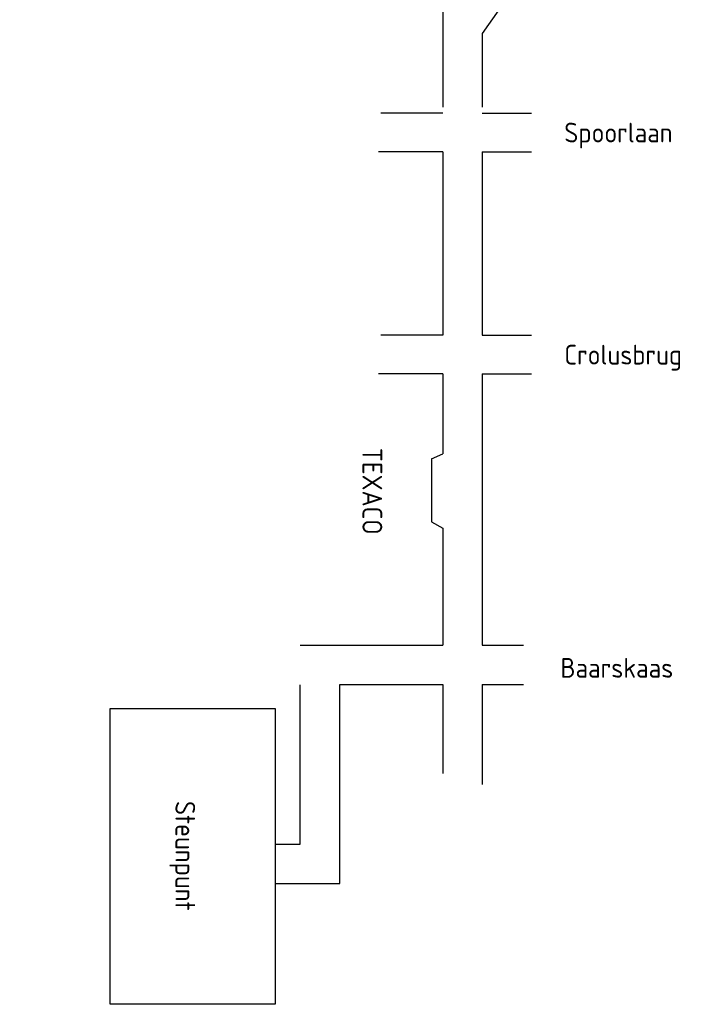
# Model space of a CAD drawing. Header units: metres. Extents: x 3368 to 18268, y -7519 to 4748.
# Tile 16 of 27: x 11651 to 12200, y -1246 to -455. Entities that reach past the tile are written whole.
import ezdxf

# ---------------------------------------------------------------- set-up
doc = ezdxf.new("R2010")
doc.units = ezdxf.units.M
doc.layers.add('VBL-XX-ONDERGROND', color=7, linetype='Continuous')
doc.styles.add('ISO', font='ISO.SHX')

msp = doc.modelspace()

# ---------------------------------------------------------------- linework, layer by layer
at = {"layer": 'VBL-XX-ONDERGROND', "color": 18}
for p, q in [((11990.963, -53.353, 181985616.911), (11990.963, -525.486, 181985616.911)), ((12036.101, -447.267, 181985616.911), (12022.739, -466.107, 181985616.911)), ((12022.739, -466.107, 181985616.911), (12022.739, -525.486, 181985616.911)), ((11990.963, -530.257, 181985616.911), (11941.186, -530.257, 181985616.911)), ((12022.739, -530.257, 181985616.911), (12062.312, -530.257, 181985616.911)), ((11990.963, -561.271, 181985616.911), (11939.258, -561.271, 181985616.911)), ((11990.963, -561.271, 181985616.911), (11990.963, -708.659, 181985616.911)), ((12022.739, -561.271, 181985616.911), (12062.312, -561.271, 181985616.911)), ((12022.739, -561.271, 181985616.911), (12022.739, -708.659, 181985616.911)), ((11990.963, -708.659, 181985616.911), (11941.186, -708.659, 181985616.911)), ((12022.739, -708.659, 181985616.911), (12062.312, -708.659, 181985616.911)), ((11990.963, -739.673, 181985616.911), (11939.258, -739.673, 181985616.911)), ((11990.963, -739.673, 181985616.911), (11990.963, -803.75, 181985616.911)), ((12022.739, -739.673, 181985616.911), (12062.312, -739.673, 181985616.911)), ((12022.739, -739.673, 181985616.911), (12022.739, -957.476, 181985616.911)), ((11981.952, -807.823, 181985616.911), (11981.952, -858.385, 181985616.911)), ((11990.963, -863.63, 181985616.911), (11990.963, -957.476, 181985616.911)), ((11990.963, -942.354, 181985616.911), (11990.963, -957.476, 181985616.911)), ((11876.43, -957.476, 181985616.911), (11990.963, -957.476, 181985616.911)), ((11982.47, -957.476, 181985616.911), (11990.963, -957.476, 181985616.911)), ((12022.739, -957.476, 181985616.911), (12055.82, -957.476, 181985616.911)), ((11876.43, -1117.28, 181985616.911), (11876.43, -989.443, 181985616.911)), ((11908.206, -989.252, 181985616.911), (11990.963, -989.252, 181985616.911)), ((11908.206, -1149.056, 181985616.911), (11908.206, -989.252, 181985616.911)), ((11990.963, -989.252, 181985616.911), (11990.963, -1060.635, 181985616.911)), ((12022.739, -989.252, 181985616.911), (12055.82, -989.252, 181985616.911)), ((12022.739, -989.252, 181985616.911), (12022.739, -1069.548, 181985616.911)), ((11723.853, -1008.47, 181985616.911), (11856.408, -1008.47, 181985616.911)), ((11723.853, -1246.04, 181985616.911), (11723.853, -1008.47, 181985616.911)), ((11856.408, -1008.47, 181985616.911), (11856.408, -1246.04, 181985616.911)), ((11856.408, -1117.28, 181985616.911), (11876.43, -1117.28, 181985616.911)), ((11856.408, -1149.056, 181985616.911), (11908.206, -1149.056, 181985616.911)), ((11856.408, -1246.04, 181985616.911), (11723.853, -1246.04, 181985616.911))]:
    msp.add_line(p, q, dxfattribs=at)
at = {"layer": 'VBL-XX-ONDERGROND', "color": 18, "linetype": 'Continuous'}
for p, q in [((11981.952, -807.823, 181985616.911), (11990.963, -803.75, 181985616.911)), ((11981.952, -858.385, 181985616.911), (11990.963, -863.63, 181985616.911))]:
    msp.add_line(p, q, dxfattribs=at)
at = {"layer": 'VBL-XX-ONDERGROND', "color": 18, "linetype": 'Continuous', "const_width": 0.0191, "elevation": 181985616.911, "flags": 128}
msp.add_lwpolyline([(11876.43, -989.443), (11651.023, -989.443)], dxfattribs=at)

# ---------------------------------------------------------------- texts
at = {"layer": 'VBL-XX-ONDERGROND', "color": 18, "style": 'ISO'}
for s, p in [('Spoorlaan', (12088.722, -553.747, 181985616.911)), ('Crolusbrug', (12088.722, -732.15, 181985616.911)), ('Baarskaas', (12085.604, -983.716, 181985616.911))]:
    msp.add_text(s, height=15.8882, dxfattribs=at).set_placement(p)
for s, p in [('TEXACO', (11926.472, -799.038, 181985616.911)), ('Steunpunt', (11776.14, -1082.721, 181985616.911))]:
    msp.add_text(s, height=15.8882, rotation=270, dxfattribs=at).set_placement(p)

doc.saveas('drawing.dxf')
